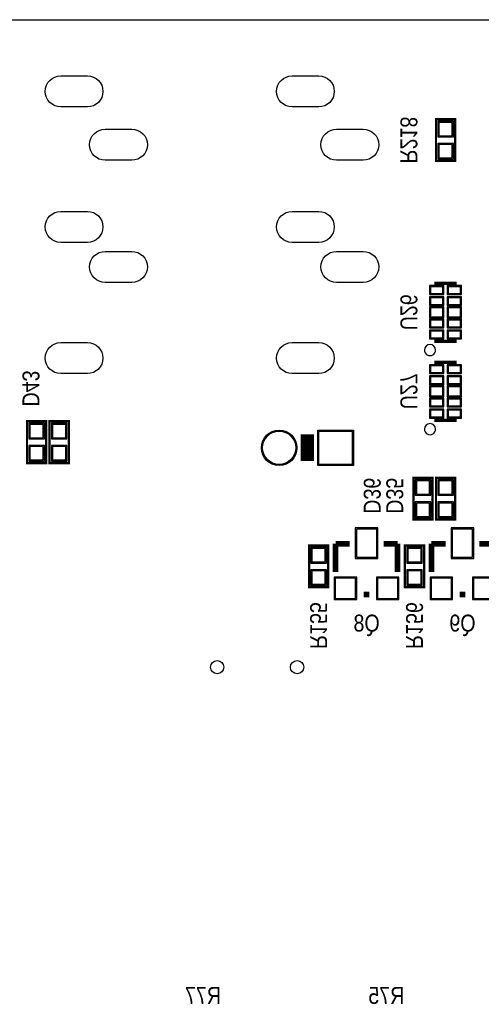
# Model space of a CAD drawing. Extents: x 0 to 137, y 0 to 82.
# Tile 4 of 8: x 36 to 56, y 38 to 82. Entities that reach past the tile are written whole.
import ezdxf
from ezdxf.enums import TextEntityAlignment as Align

# ---------------------------------------------------------------- set-up
doc = ezdxf.new("R2010")
doc.units = 0
for name, color, linetype in [('BG_OUTLINE', 3, 'CONTINUOUS'), ('PG_SILKSCREEN_BOTTOM', 150, 'CONTINUOUS'), ('PIN_BOTTOM', 12, 'CONTINUOUS'), ('PIN_SOLDERMASK_BOTTOM', 231, 'CONTINUOUS'), ('RD_SILKSCREEN_BOTTOM', 1, 'CONTINUOUS')]:
    doc.layers.add(name, color=color, linetype=linetype)

msp = doc.modelspace()

# ---------------------------------------------------------------- linework, layer by layer
at = {"layer": 'BG_OUTLINE'}
msp.add_lwpolyline([(2.999994, 81.999836), (133.999732, 81.999836, -0.414214), (136.999726, 78.999842), (136.999726, 2.999994, -0.414214), (133.999732, 0), (2.999994, 0, -0.414214), (0, 2.999994), (0, 78.999842, -0.414214)], format="xyb", close=True, dxfattribs=at)
at = {"layer": 'PG_SILKSCREEN_BOTTOM'}
for points, const_width in [([(54.4322, 77.5208), (54.4322, 75.6412), (55.2958, 75.6412), (55.2958, 77.5208), (54.4322, 77.5208)], 0.1016), ([(55.364101, 70.133997), (54.363899, 70.133997)], 0.150089), ([(55.364101, 67.534003), (54.363899, 67.534003)], 0.150089), ([(55.364101, 66.577997), (54.363899, 66.577997)], 0.150089), ([(36.0172, 63.9318), (36.0172, 62.0522), (36.8808, 62.0522), (36.8808, 63.9318), (36.0172, 63.9318)], 0.1016), ([(37.8968, 62.0522), (37.8968, 63.9318), (37.0332, 63.9318), (37.0332, 62.0522), (37.8968, 62.0522)], 0.1016), ([(55.364101, 63.978003), (54.363899, 63.978003)], 0.150089), ([(48.641, 63.337999), (48.641, 62.138001)], 0.599999), ([(54.2798, 59.5122), (54.2798, 61.3918), (53.4162, 61.3918), (53.4162, 59.5122), (54.2798, 59.5122)], 0.1016), ([(55.2958, 59.5122), (55.2958, 61.3918), (54.4322, 61.3918), (54.4322, 59.5122), (55.2958, 59.5122)], 0.1016), ([(50.546, 58.42), (49.911, 58.42)], 0.254), ([(49.911, 58.42), (49.911, 57.15)], 0.254), ([(52.07, 58.42), (52.705, 58.42)], 0.254), ([(52.705, 58.42), (52.705, 57.15)], 0.254), ([(54.864, 58.42), (54.229, 58.42)], 0.254), ([(54.229, 58.42), (54.229, 57.15)], 0.254), ([(56.388, 58.42), (57.023, 58.42)], 0.254), ([(48.7172, 58.3438), (48.7172, 56.4642), (49.5808, 56.4642), (49.5808, 58.3438), (48.7172, 58.3438)], 0.1016), ([(53.0352, 58.3438), (53.0352, 56.4642), (53.8988, 56.4642), (53.8988, 58.3438), (53.0352, 58.3438)], 0.1016), ([(51.435, 56.134), (51.181, 56.134)], 0.254), ([(55.753, 56.134), (55.499, 56.134)], 0.254)]:
    msp.add_lwpolyline(points, dxfattribs=dict(at, const_width=const_width))
for points in [[(54.413988, 67.134003, 1), (53.914012, 67.133997, 1)], [(54.413988, 63.578003, 1), (53.914012, 63.577997, 1)]]:
    msp.add_lwpolyline(points, format="xyb", close=True, dxfattribs=at)
at = {"layer": 'PIN_BOTTOM'}
for points in [[(38.735356, 78.075688), (37.535358, 78.075688, -1), (37.535358, 79.475686), (38.735356, 79.475686, -1)], [(49.154944, 78.075688), (47.954946, 78.075688, -1), (47.954946, 79.475686), (49.154944, 79.475686, -1)], [(40.735352, 75.675592), (39.535354, 75.675592, -1), (39.535354, 77.075589), (40.735352, 77.075589, -1)], [(51.15494, 75.675592), (49.954942, 75.675592, -1), (49.954942, 77.075589), (51.15494, 77.075589, -1)], [(38.735356, 71.975599), (37.535358, 71.975599, -1), (37.535358, 73.375596), (38.735356, 73.375596, -1)], [(49.154944, 71.975599), (47.954946, 71.975599, -1), (47.954946, 73.375596), (49.154944, 73.375596, -1)], [(40.735352, 70.175704), (39.535354, 70.175704, -1), (39.535354, 71.575701), (40.735352, 71.575701, -1)], [(51.15494, 70.175704), (49.954942, 70.175704, -1), (49.954942, 71.575701), (51.15494, 71.575701, -1)], [(38.735356, 66.075687), (37.535358, 66.075687, -1), (37.535358, 67.475684), (38.735356, 67.475684, -1)], [(49.154944, 66.075687), (47.954946, 66.075687, -1), (47.954946, 67.475684), (49.154944, 67.475684, -1)]]:
    msp.add_lwpolyline(points, format="xyb", close=True, dxfattribs=at)
for points in [[(55.163695, 77.380567), (54.564305, 77.380567), (54.564305, 76.781177), (55.163695, 76.781177)], [(55.163695, 76.380823), (54.564305, 76.380823), (54.564305, 75.781433), (55.163695, 75.781433)], [(54.189046, 69.684011), (54.738956, 69.684011), (54.738956, 69.983985), (54.189046, 69.983985)], [(54.989044, 69.684011), (55.538954, 69.684011), (55.538954, 69.983985), (54.989044, 69.983985)], [(54.189046, 69.184114), (54.738956, 69.184114), (54.738956, 69.484088), (54.189046, 69.484088)], [(54.989044, 69.184114), (55.538954, 69.184114), (55.538954, 69.484088), (54.989044, 69.484088)], [(54.189046, 68.633975), (54.738956, 68.633975), (54.738956, 69.034025), (54.189046, 69.034025)], [(54.989044, 68.633975), (55.538954, 68.633975), (55.538954, 69.034025), (54.989044, 69.034025)], [(54.189046, 68.183912), (54.738956, 68.183912), (54.738956, 68.483886), (54.189046, 68.483886)], [(54.989044, 68.183912), (55.538954, 68.183912), (55.538954, 68.483886), (54.989044, 68.483886)], [(54.189046, 67.684015), (54.738956, 67.684015), (54.738956, 67.983989), (54.189046, 67.983989)], [(54.989044, 67.684015), (55.538954, 67.684015), (55.538954, 67.983989), (54.989044, 67.983989)], [(54.189046, 66.128011), (54.738956, 66.128011), (54.738956, 66.427985), (54.189046, 66.427985)], [(54.989044, 66.128011), (55.538954, 66.128011), (55.538954, 66.427985), (54.989044, 66.427985)], [(54.189046, 65.628114), (54.738956, 65.628114), (54.738956, 65.928088), (54.189046, 65.928088)], [(54.989044, 65.628114), (55.538954, 65.628114), (55.538954, 65.928088), (54.989044, 65.928088)], [(54.189046, 65.077975), (54.738956, 65.077975), (54.738956, 65.478025), (54.189046, 65.478025)], [(54.989044, 65.077975), (55.538954, 65.077975), (55.538954, 65.478025), (54.989044, 65.478025)], [(54.189046, 64.627912), (54.738956, 64.627912), (54.738956, 64.927886), (54.189046, 64.927886)], [(54.989044, 64.627912), (55.538954, 64.627912), (55.538954, 64.927886), (54.989044, 64.927886)], [(54.189046, 64.128015), (54.738956, 64.128015), (54.738956, 64.427989), (54.189046, 64.427989)], [(54.989044, 64.128015), (55.538954, 64.128015), (55.538954, 64.427989), (54.989044, 64.427989)], [(36.748695, 63.791567), (36.149305, 63.791567), (36.149305, 63.192177), (36.748695, 63.192177)], [(37.165305, 63.192177), (37.764695, 63.192177), (37.764695, 63.791567), (37.165305, 63.791567)], [(50.661062, 63.488062), (50.661062, 61.987938), (49.160938, 61.987938), (49.160938, 63.488062)], [(36.748695, 62.791823), (36.149305, 62.791823), (36.149305, 62.192433), (36.748695, 62.192433)], [(37.165305, 62.192433), (37.764695, 62.192433), (37.764695, 62.791823), (37.165305, 62.791823)], [(53.548305, 60.652177), (54.147695, 60.652177), (54.147695, 61.251567), (53.548305, 61.251567)], [(54.564305, 60.652177), (55.163695, 60.652177), (55.163695, 61.251567), (54.564305, 61.251567)], [(53.548305, 59.652433), (54.147695, 59.652433), (54.147695, 60.251823), (53.548305, 60.251823)], [(54.564305, 59.652433), (55.163695, 59.652433), (55.163695, 60.251823), (54.564305, 60.251823)], [(51.7652, 57.8104), (51.7652, 59.0804), (50.8508, 59.0804), (50.8508, 57.8104)], [(56.0832, 57.8104), (56.0832, 59.0804), (55.1688, 59.0804), (55.1688, 57.8104)], [(49.448695, 58.203567), (48.849305, 58.203567), (48.849305, 57.604177), (49.448695, 57.604177)], [(53.766695, 58.203567), (53.167305, 58.203567), (53.167305, 57.604177), (53.766695, 57.604177)], [(49.448695, 57.203823), (48.849305, 57.203823), (48.849305, 56.604433), (49.448695, 56.604433)], [(53.766695, 57.203823), (53.167305, 57.203823), (53.167305, 56.604433), (53.766695, 56.604433)], [(50.8127, 55.9562), (50.8127, 56.8706), (49.8983, 56.8706), (49.8983, 55.9562)], [(52.7177, 55.9562), (52.7177, 56.8706), (51.8033, 56.8706), (51.8033, 55.9562)], [(55.1307, 55.9562), (55.1307, 56.8706), (54.2163, 56.8706), (54.2163, 55.9562)], [(57.0357, 55.9562), (57.0357, 56.8706), (56.1213, 56.8706), (56.1213, 55.9562)]]:
    msp.add_lwpolyline(points, close=True, dxfattribs=at)
for centre, radius in [((47.371, 62.738), 0.750062), ((44.579819, 52.868906), 0.299999), ((48.180015, 52.868906), 0.299999)]:
    msp.add_circle(centre, radius, dxfattribs=at)
at = {"layer": 'PIN_SOLDERMASK_BOTTOM'}
for points in [[(38.735356, 78.075688), (37.535358, 78.075688, -1), (37.535358, 79.475686), (38.735356, 79.475686, -1)], [(49.154944, 78.075688), (47.954946, 78.075688, -1), (47.954946, 79.475686), (49.154944, 79.475686, -1)], [(40.735352, 75.675592), (39.535354, 75.675592, -1), (39.535354, 77.075589), (40.735352, 77.075589, -1)], [(51.15494, 75.675592), (49.954942, 75.675592, -1), (49.954942, 77.075589), (51.15494, 77.075589, -1)], [(38.735356, 71.975599), (37.535358, 71.975599, -1), (37.535358, 73.375596), (38.735356, 73.375596, -1)], [(49.154944, 71.975599), (47.954946, 71.975599, -1), (47.954946, 73.375596), (49.154944, 73.375596, -1)], [(40.735352, 70.175704), (39.535354, 70.175704, -1), (39.535354, 71.575701), (40.735352, 71.575701, -1)], [(51.15494, 70.175704), (49.954942, 70.175704, -1), (49.954942, 71.575701), (51.15494, 71.575701, -1)], [(38.735356, 66.075687), (37.535358, 66.075687, -1), (37.535358, 67.475684), (38.735356, 67.475684, -1)], [(49.154944, 66.075687), (47.954946, 66.075687, -1), (47.954946, 67.475684), (49.154944, 67.475684, -1)]]:
    msp.add_lwpolyline(points, format="xyb", close=True, dxfattribs=at)
for points in [[(55.214495, 77.431367), (54.513505, 77.431367), (54.513505, 76.730377), (55.214495, 76.730377)], [(55.214495, 76.431623), (54.513505, 76.431623), (54.513505, 75.730633), (55.214495, 75.730633)], [(54.139008, 69.633973), (54.788994, 69.633973), (54.788994, 70.034023), (54.139008, 70.034023)], [(54.939006, 69.633973), (55.588992, 69.633973), (55.588992, 70.034023), (54.939006, 70.034023)], [(54.139008, 69.134076), (54.788994, 69.134076), (54.788994, 69.534126), (54.139008, 69.534126)], [(54.939006, 69.134076), (55.588992, 69.134076), (55.588992, 69.534126), (54.939006, 69.534126)], [(54.139008, 68.583937), (54.788994, 68.583937), (54.788994, 69.084063), (54.139008, 69.084063)], [(54.939006, 68.583937), (55.588992, 68.583937), (55.588992, 69.084063), (54.939006, 69.084063)], [(54.139008, 68.133874), (54.788994, 68.133874), (54.788994, 68.533924), (54.139008, 68.533924)], [(54.939006, 68.133874), (55.588992, 68.133874), (55.588992, 68.533924), (54.939006, 68.533924)], [(54.139008, 67.633977), (54.788994, 67.633977), (54.788994, 68.034027), (54.139008, 68.034027)], [(54.939006, 67.633977), (55.588992, 67.633977), (55.588992, 68.034027), (54.939006, 68.034027)], [(54.139008, 66.077973), (54.788994, 66.077973), (54.788994, 66.478023), (54.139008, 66.478023)], [(54.939006, 66.077973), (55.588992, 66.077973), (55.588992, 66.478023), (54.939006, 66.478023)], [(54.139008, 65.578076), (54.788994, 65.578076), (54.788994, 65.978126), (54.139008, 65.978126)], [(54.939006, 65.578076), (55.588992, 65.578076), (55.588992, 65.978126), (54.939006, 65.978126)], [(54.139008, 65.027937), (54.788994, 65.027937), (54.788994, 65.528063), (54.139008, 65.528063)], [(54.939006, 65.027937), (55.588992, 65.027937), (55.588992, 65.528063), (54.939006, 65.528063)], [(54.139008, 64.577874), (54.788994, 64.577874), (54.788994, 64.977924), (54.139008, 64.977924)], [(54.939006, 64.577874), (55.588992, 64.577874), (55.588992, 64.977924), (54.939006, 64.977924)], [(54.139008, 64.077977), (54.788994, 64.077977), (54.788994, 64.478027), (54.139008, 64.478027)], [(54.939006, 64.077977), (55.588992, 64.077977), (55.588992, 64.478027), (54.939006, 64.478027)], [(36.799495, 63.842367), (36.098505, 63.842367), (36.098505, 63.141377), (36.799495, 63.141377)], [(37.114505, 63.141377), (37.815495, 63.141377), (37.815495, 63.842367), (37.114505, 63.842367)], [(50.711862, 63.538862), (50.711862, 61.937138), (49.110138, 61.937138), (49.110138, 63.538862)], [(36.799495, 62.842623), (36.098505, 62.842623), (36.098505, 62.141633), (36.799495, 62.141633)], [(37.114505, 62.141633), (37.815495, 62.141633), (37.815495, 62.842623), (37.114505, 62.842623)], [(53.497505, 60.601377), (54.198495, 60.601377), (54.198495, 61.302367), (53.497505, 61.302367)], [(54.513505, 60.601377), (55.214495, 60.601377), (55.214495, 61.302367), (54.513505, 61.302367)], [(53.497505, 59.601633), (54.198495, 59.601633), (54.198495, 60.302623), (53.497505, 60.302623)], [(54.513505, 59.601633), (55.214495, 59.601633), (55.214495, 60.302623), (54.513505, 60.302623)], [(51.815238, 57.760362), (51.815238, 59.130438), (50.800762, 59.130438), (50.800762, 57.760362)], [(56.133238, 57.760362), (56.133238, 59.130438), (55.118762, 59.130438), (55.118762, 57.760362)], [(49.499495, 58.254367), (48.798505, 58.254367), (48.798505, 57.553377), (49.499495, 57.553377)], [(53.817495, 58.254367), (53.116505, 58.254367), (53.116505, 57.553377), (53.817495, 57.553377)], [(49.499495, 57.254623), (48.798505, 57.254623), (48.798505, 56.553633), (49.499495, 56.553633)], [(53.817495, 57.254623), (53.116505, 57.254623), (53.116505, 56.553633), (53.817495, 56.553633)], [(50.862738, 55.906162), (50.862738, 56.920638), (49.848262, 56.920638), (49.848262, 55.906162)], [(52.767738, 55.906162), (52.767738, 56.920638), (51.753262, 56.920638), (51.753262, 55.906162)], [(55.180738, 55.906162), (55.180738, 56.920638), (54.166262, 56.920638), (54.166262, 55.906162)], [(57.085738, 55.906162), (57.085738, 56.920638), (56.071262, 56.920638), (56.071262, 55.906162)]]:
    msp.add_lwpolyline(points, close=True, dxfattribs=at)
for centre, radius in [((47.371, 62.738), 0.800862), ((44.579819, 52.868906), 0.299999), ((48.180015, 52.868906), 0.299999)]:
    msp.add_circle(centre, radius, dxfattribs=at)

# ---------------------------------------------------------------- texts
at = {"layer": 'RD_SILKSCREEN_BOTTOM', "text_generation_flag": 2, "width": 0.866667}
for s, p in [('R218', (52.832, 76.581914)), ('U26', (52.832, 68.834914)), ('D43', (35.814, 65.405914)), ('U27', (52.832, 65.278914)), ('D36', (51.181, 60.579914)), ('D35', (52.197, 60.579914)), ('R155', (48.768, 54.737914)), ('R156', (53.086, 54.737914))]:
    msp.add_text(s, height=0.762, rotation=270, dxfattribs=at).set_placement(p, align=Align.CENTER)
for s, p in [('Q8', (51.308, 54.4703)), ('Q9', (55.626, 54.4703)), ('R77', (43.942, 37.719)), ('R75', (52.197, 37.719))]:
    msp.add_text(s, height=0.762, dxfattribs=at).set_placement(p, align=Align.CENTER)

doc.saveas('drawing.dxf')
